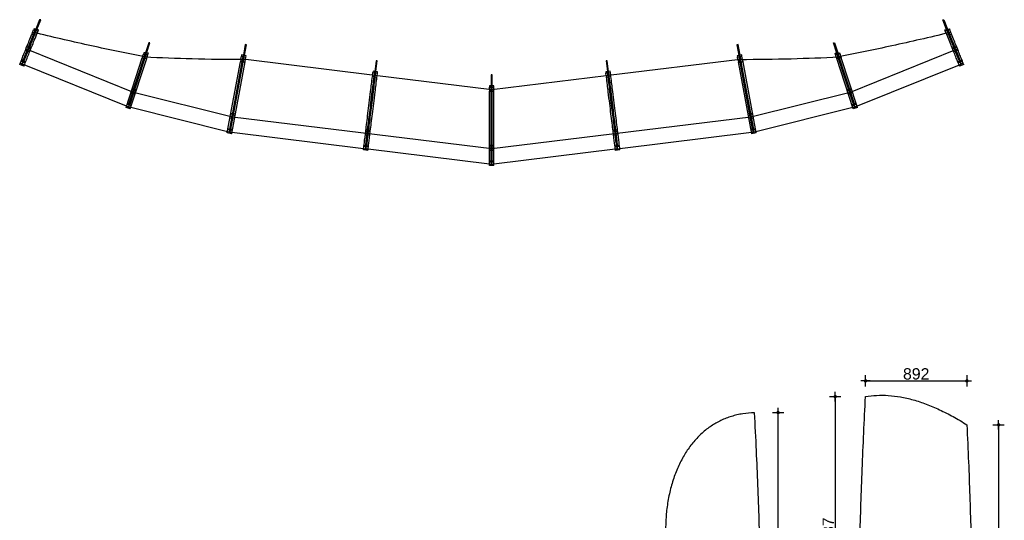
# Model space of a CAD drawing. Header units: metres. Extents: x 63115 to 703450, y -261936 to -53969.
# Tile 5 of 209: x 79391 to 88061, y -220746 to -216337. Entities that reach past the tile are written whole.
import ezdxf

# ---------------------------------------------------------------- set-up
doc = ezdxf.new("R2010")
doc.units = ezdxf.units.M
doc.header["$PDMODE"] = 35
doc.header["$PDSIZE"] = 50
doc.layers.get('0').update_dxf_attribs({"true_color": 0x83b7c5})
doc.layers.get('DEFPOINTS').update_dxf_attribs({"color": 6})
for name, color, linetype in [('_06-DIMENSIONS', 7, 'Continuous'), ('Make2D hidden lines', 253, 'Continuous'), ('Make2D visible lines', 1, 'Continuous'), ('Make2D$visible$lines', 1, 'Continuous')]:
    doc.layers.add(name, color=color, linetype=linetype)
doc.styles.add('NIOstandard', font='arial.ttf')
doc.dimstyles.new('NIO-50-KLEIN', dxfattribs={"dimtxt": 100, "dimasz": 10, "dimexe": 2, "dimexo": 5, "dimgap": 10, "dimtad": 1, "dimdec": 0, "dimzin": 0, "dimdsep": 46, "dimtxsty": 'NIOstandard', "dimblk1": 'MAATSTR', "dimblk2": 'MAATSTR', "dimsah": 1, "dimcen": 0, "dimdle": 1.5, "dimse1": 1, "dimse2": 1, "dimclrd": 7, "dimclre": 256, "dimclrt": 256, "dimazin": 0, "dimtfac": 1, "dimtdec": 0, "dimtofl": 0, "dimtmove": 1, "dimatfit": 2, "dimldrblk": 'MAATSTR', "dimfxl": 1, "dimtvp": 1, "dimtolj": 1, "dimtzin": 0, "dimarcsym": 0})

# ---------------------------------------------------------------- blocks, each defined once
blk = doc.blocks.new('MAATSTR')
at = {"linetype": 'Continuous'}
for p, q in [((-4.17, 0), (4.17, 0)), ((0, 5), (0, -5))]:
    blk.add_line(p, q, dxfattribs=at)
at = {"linetype": 'Continuous', "const_width": 1.5}
blk.add_lwpolyline([(-0.75, 0, 1), (0.75, 0, 1)], format="xyb", close=True, dxfattribs=at)
blk = doc.blocks.new('*D89')
at = {"layer": '_06-DIMENSIONS', "color": 7, "lineweight": -2, "transparency": 16777216}
blk.add_line((86069.3, -222225.8), (86069.3, -219807.5), dxfattribs=at)
at = {"layer": 'DEFPOINTS', "color": 0, "transparency": 16777216}
for p in [(85924, -219797.5), (86069.3, -219797.5), (85924, -222235.8)]:
    blk.add_point(p, dxfattribs=at)
at = {"layer": '_06-DIMENSIONS', "color": 7, "lineweight": -2, "transparency": 16777216, "xscale": 10, "yscale": 10, "zscale": 10}
for p, rotation in [((86069.3, -219797.5), 90), ((86069.3, -222235.8), 270)]:
    blk.add_blockref('MAATSTR', p, dxfattribs=dict(at, rotation=rotation))
at = {"layer": '_06-DIMENSIONS', "transparency": 16777216, "insert": (86008.2, -221016.6), "char_height": 100, "attachment_point": 5, "rotation": 90, "style": 'NIOstandard'}
blk.add_mtext('\\A1;2438', dxfattribs=at)
blk = doc.blocks.new('*D90')
at = {"layer": '_06-DIMENSIONS', "color": 7, "lineweight": -2, "transparency": 16777216}
blk.add_line((86572.8, -219667.1), (86572.8, -222084.4), dxfattribs=at)
at = {"layer": 'DEFPOINTS', "color": 0, "transparency": 16777216}
for p in [(86839.5, -219657.1), (86572.8, -222094.4), (86777.9, -222094.4)]:
    blk.add_point(p, dxfattribs=at)
at = {"layer": '_06-DIMENSIONS', "color": 7, "lineweight": -2, "transparency": 16777216, "xscale": 10, "yscale": 10, "zscale": 10}
for p, rotation in [((86572.8, -219657.1), 90), ((86572.8, -222094.4), 270)]:
    blk.add_blockref('MAATSTR', p, dxfattribs=dict(at, rotation=rotation))
at = {"layer": '_06-DIMENSIONS', "transparency": 16777216, "insert": (86511.7, -220875.8), "char_height": 100, "attachment_point": 5, "rotation": 90, "style": 'NIOstandard'}
blk.add_mtext('\\A1;2437', dxfattribs=at)
blk = doc.blocks.new('*D91')
at = {"layer": '_06-DIMENSIONS', "color": 7, "lineweight": -2, "transparency": 16777216}
blk.add_line((88011.3, -219915.6), (88011.3, -222279.3), dxfattribs=at)
at = {"layer": 'DEFPOINTS', "color": 0, "transparency": 16777216}
for p in [(87731.7, -219905.6), (87779.6, -222289.3), (88011.3, -222289.3)]:
    blk.add_point(p, dxfattribs=at)
at = {"layer": '_06-DIMENSIONS', "color": 7, "lineweight": -2, "transparency": 16777216, "xscale": 10, "yscale": 10, "zscale": 10}
for p, rotation in [((88011.3, -219905.6), 90), ((88011.3, -222289.3), 270)]:
    blk.add_blockref('MAATSTR', p, dxfattribs=dict(at, rotation=rotation))
at = {"layer": '_06-DIMENSIONS', "transparency": 16777216, "insert": (87950.2, -221097.4), "char_height": 100, "attachment_point": 5, "rotation": 90, "style": 'NIOstandard'}
blk.add_mtext('\\A1;2384', dxfattribs=at)
blk = doc.blocks.new('*D92')
at = {"layer": '_06-DIMENSIONS', "color": 7, "lineweight": -2, "transparency": 16777216}
blk.add_line((86849.5, -219518.3), (87721.7, -219518.3), dxfattribs=at)
at = {"layer": 'DEFPOINTS', "color": 0, "transparency": 16777216}
for p in [(87731.7, -219518.3), (86839.5, -219657.1), (87731.7, -219905.6)]:
    blk.add_point(p, dxfattribs=at)
at = {"layer": '_06-DIMENSIONS', "color": 7, "lineweight": -2, "transparency": 16777216, "xscale": 10, "yscale": 10, "zscale": 10, "rotation": 180}
blk.add_blockref('MAATSTR', (86839.5, -219518.3), dxfattribs=at)
at = {"layer": '_06-DIMENSIONS', "color": 7, "lineweight": -2, "transparency": 16777216, "xscale": 10, "yscale": 10, "zscale": 10}
blk.add_blockref('MAATSTR', (87731.7, -219518.3), dxfattribs=at)
at = {"layer": '_06-DIMENSIONS', "transparency": 16777216, "insert": (87285.6, -219457.3), "char_height": 100, "attachment_point": 5, "style": 'NIOstandard'}
blk.add_mtext('\\A1;892', dxfattribs=at)

msp = doc.modelspace()

# ---------------------------------------------------------------- linework, layer by layer
at = {"layer": 'Make2D hidden lines'}
for p, q in [((79519.3, -216468.7), (79414.1, -216729.2)), ((79544.9, -216457.2), (79530.9, -216453.9)), ((87576.4, -216468.6), (87681.6, -216729.2)), ((79453.2, -216577.4), (79470.8, -216584.5)), ((79470.8, -216573.8), (79456.9, -216568.1)), ((79494, -216583.1), (79480.1, -216577.5)), ((79510.1, -216503.3), (79500.8, -216499.6)), ((87594.3, -216499.6), (87585, -216503.3)), ((87615, -216577.5), (87601.1, -216583.1)), ((87638.1, -216568.1), (87624.2, -216573.8)), ((87624.3, -216584.5), (87641.9, -216577.4)), ((79441.9, -216605.2), (79479, -216620.2)), ((79463.3, -216603.1), (79445.7, -216596)), ((79457.6, -216633.1), (79448.4, -216629.4)), ((80392, -216978.1), (79464.9, -216603.5)), ((79482.8, -216610.9), (79465.2, -216603.8)), ((79472.6, -216585.3), (79490.3, -216592.4)), ((80353.6, -217078.4), (80495.4, -216641.8)), ((80363.1, -217081.5), (80505.5, -216643)), ((80472.9, -216662.5), (80473.5, -216660.8)), ((81240.3, -217300.1), (81358.4, -216662.5)), ((81250.1, -217301.9), (81368.3, -216664.3)), ((85845, -217301.9), (85726.8, -216664.3)), ((85854.8, -217300.1), (85736.6, -216662.5)), ((86732, -217081.5), (86589.6, -216643.2)), ((86741.5, -217078.4), (86599.7, -216642)), ((86622.2, -216662.6), (86621.7, -216661.2)), ((87630.8, -216603.5), (86703.7, -216978.1)), ((87604.8, -216592.4), (87622.4, -216585.3)), ((87616, -216620.2), (87653.1, -216605.2)), ((87649.4, -216596), (87631.8, -216603.1)), ((87646.7, -216629.4), (87637.4, -216633.1)), ((79412.5, -216728.8), (79394.9, -216721.7)), ((79419.7, -216711), (79402.1, -216703.9)), ((79419.6, -216700.6), (79405.7, -216694.9)), ((79432.1, -216736.4), (79414.1, -216729.2)), ((79432, -216736.7), (79414.4, -216729.5)), ((79439.2, -216718.8), (79421.6, -216711.7)), ((79442.8, -216709.9), (79428.9, -216704.3)), ((80348.5, -217107), (80488.5, -216676)), ((80484.3, -216694.2), (80350, -217107.3)), ((80350.4, -217107.6), (80490.5, -216676.2)), ((80490.1, -216676.2), (80484.3, -216694.2)), ((80513.4, -216667.3), (80513.9, -216665.7)), ((81239.6, -217325.4), (81353.9, -216709)), ((81355.5, -216709), (81240.5, -217329.3)), ((81241.6, -217325.8), (81355.9, -216709)), ((81338.6, -216687.2), (81338.7, -216686.5)), ((81378.7, -216690.3), (81379, -216688.9)), ((85716.4, -216690.3), (85716.2, -216689.2)), ((85735, -216686.9), (85734.6, -216686.9)), ((85854.2, -217329.5), (85739.1, -216709)), ((85740.2, -216709), (85855.1, -217329.3)), ((85856.1, -217329.2), (85741.2, -216709)), ((85756.5, -216687.2), (85756.4, -216686.8)), ((86581.7, -216667.4), (86581.2, -216666)), ((86744.7, -217107.6), (86604.6, -216676.4)), ((86605.6, -216676.2), (86611.4, -216694.2)), ((86746.6, -217107), (86606.6, -216676.1)), ((86611.4, -216694.2), (86745.7, -217107.3)), ((87666.2, -216704.3), (87652.3, -216709.9)), ((87673.5, -216711.7), (87655.9, -216718.8)), ((87680.7, -216729.5), (87663.1, -216736.7)), ((87693, -216703.9), (87675.4, -216711)), ((87689.4, -216694.9), (87675.5, -216700.6)), ((87681.6, -216729.2), (87680.7, -216729.5)), ((87700.2, -216721.7), (87682.6, -216728.8)), ((82498.9, -216826.5), (82498.9, -216826.5)), ((82538.6, -216831.4), (82538.6, -216831.3)), ((80430.2, -216875), (80420.6, -216871.9)), ((82439.8, -217476.6), (82517.9, -216840.8)), ((84655.9, -217476.6), (84577.8, -216840.8)), ((86674.4, -216871.9), (86664.9, -216875)), ((80369.3, -216981.4), (80407.3, -216993.8)), ((80390.5, -216977.8), (80372.4, -216971.9)), ((80386.8, -217008.5), (80377.3, -217005.4)), ((80378.6, -216952.9), (80396.6, -216958.7)), ((80395.9, -216948), (80381.7, -216943.4)), ((81265.3, -217195.8), (80392, -216978.1)), ((80410.4, -216984.2), (80392.4, -216978.4)), ((80398.5, -216959.4), (80416.6, -216965.2)), ((80419.7, -216955.7), (80405.4, -216951.1)), ((83527.5, -216955.4), (83527.5, -216952.8)), ((83542.5, -217583.9), (83542.5, -216931.7)), ((83546.5, -217612.7), (83546.5, -216967.2)), ((83547.8, -217366.1), (83547.8, -216967.2)), ((83548.5, -217612.7), (83548.5, -216967.2)), ((83552.5, -217583.9), (83552.5, -216931.7)), ((83567.5, -216955.4), (83567.5, -216952.9)), ((86703.7, -216978.1), (85830.4, -217195.8)), ((86689.6, -216951.1), (86675.4, -216955.7)), ((86678.5, -216965.2), (86696.5, -216959.4)), ((86702.7, -216978.4), (86684.6, -216984.2)), ((86687.7, -216993.8), (86725.8, -216981.4)), ((86698.4, -216958.7), (86716.5, -216952.9)), ((86713.4, -216943.4), (86699.1, -216948)), ((86722.7, -216971.9), (86704.6, -216977.8)), ((86717.8, -217005.4), (86708.3, -217008.5)), ((80354.4, -217088.7), (80336.3, -217082.9)), ((80353.6, -217078.4), (80339.3, -217073.7)), ((80374.4, -217095.2), (80356.3, -217089.4)), ((80377.3, -217086.1), (80363.1, -217081.5)), ((81289.6, -217088.5), (81279.8, -217086.7)), ((85815.3, -217086.7), (85805.4, -217088.5)), ((86732, -217081.5), (86717.7, -217086.1)), ((86738.8, -217089.4), (86720.7, -217095.2)), ((86758.7, -217082.9), (86740.7, -217088.7)), ((86755.8, -217073.7), (86741.5, -217078.4)), ((80348.5, -217107), (80330.4, -217101.1)), ((80350, -217107.3), (80330.9, -217099.6)), ((80368.9, -217112), (80350, -217107.3)), ((80368.4, -217113.5), (80350.4, -217107.6)), ((81248.7, -217172.5), (81267.3, -217175.9)), ((81265.2, -217165.4), (81250.5, -217162.7)), ((81269.3, -217176.3), (81288, -217179.8)), ((81289.8, -217169.9), (81275.1, -217167.2)), ((85820, -217167.2), (85805.3, -217169.9)), ((85807.1, -217179.8), (85825.8, -217176.3)), ((85827.7, -217175.9), (85846.4, -217172.5)), ((85844.6, -217162.7), (85829.8, -217165.4)), ((86745.7, -217107.3), (86726.2, -217112.2)), ((86744.7, -217107.6), (86726.6, -217113.5)), ((86764.2, -217099.8), (86745.7, -217107.3)), ((86764.7, -217101.1), (86746.6, -217107)), ((81243.2, -217202), (81282.5, -217209.3)), ((81263.7, -217195.6), (81245, -217192.1)), ((81264.1, -217226.4), (81254.2, -217224.6)), ((83547.8, -217476.1), (81265.3, -217195.8)), ((81284.3, -217199.4), (81265.7, -217196)), ((82474.1, -217233.5), (82464.2, -217232.2)), ((85830.4, -217195.8), (83547.8, -217476.1)), ((84630.9, -217232.2), (84621, -217233.5)), ((85829.4, -217196), (85810.7, -217199.4)), ((85812.5, -217209.3), (85851.9, -217202)), ((85840.8, -217224.6), (85831, -217226.4)), ((85850.1, -217192.1), (85831.4, -217195.6)), ((81238.9, -217329.2), (81220.3, -217325.7)), ((81240.5, -217329.4), (81220.5, -217324.4)), ((81242.4, -217310.3), (81223.8, -217306.8)), ((81240.3, -217300.1), (81225.5, -217297.4)), ((81238.9, -217329.2), (81239, -217329.1)), ((81239, -217329.1), (81239.6, -217325.4)), ((81239, -217329.1), (81239, -217329.1)), ((81239.6, -217325.4), (81239.6, -217325.4)), ((81240.9, -217329.4), (81240.5, -217329.4)), ((81240.9, -217329.4), (81241.6, -217325.8)), ((81259.8, -217331.7), (81240.9, -217329.4)), ((81240.9, -217329.4), (81240.9, -217329.4)), ((81240.9, -217329.5), (81240.9, -217329.4)), ((81259.6, -217333), (81240.9, -217329.5)), ((81241.6, -217325.8), (81241.6, -217325.8)), ((81263.1, -217314.1), (81244.4, -217310.6)), ((81264.8, -217304.7), (81250.1, -217301.9)), ((82434.7, -217349.5), (82474.4, -217354.4)), ((82454.7, -217341.9), (82435.9, -217339.6)), ((82438.3, -217319.7), (82457.2, -217322.1)), ((82454.4, -217311.7), (82439.5, -217309.8)), ((82475.6, -217344.5), (82456.7, -217342.2)), ((82459.2, -217322.3), (82478, -217324.6)), ((82479.2, -217314.7), (82464.3, -217312.9)), ((84630.7, -217312.9), (84615.8, -217314.7)), ((84617, -217324.6), (84635.9, -217322.3)), ((84620.7, -217354.4), (84660.4, -217349.5)), ((84637.9, -217322.1), (84656.7, -217319.7)), ((84655.5, -217309.8), (84640.6, -217311.7)), ((85845, -217301.9), (85830.2, -217304.7)), ((85850.7, -217310.6), (85832, -217314.1)), ((85854.1, -217329.5), (85835.3, -217331.8)), ((85854.2, -217329.5), (85835.5, -217333)), ((85871.3, -217306.8), (85852.6, -217310.3)), ((85855.1, -217329.4), (85854.1, -217329.5)), ((85869.6, -217297.4), (85854.8, -217300.1)), ((85856.1, -217329.1), (85855.1, -217329.4)), ((85874.6, -217324.5), (85856.1, -217329.1)), ((85874.8, -217325.7), (85856.1, -217329.2)), ((82457, -217372.4), (82447.1, -217371.2)), ((83552.5, -217366.1), (83542.5, -217366.1)), ((83547.8, -217366.1), (83547.8, -217401)), ((83547.8, -217403.4), (83547.8, -217401)), ((83547.8, -217403.4), (83547.8, -217465)), ((84647.9, -217371.2), (84638, -217372.4)), ((82439.8, -217476.6), (82419.4, -217474.1)), ((82438.2, -217476.5), (82419.4, -217474.2)), ((82440.6, -217457.4), (82421.7, -217455.1)), ((82437.8, -217447.4), (82422.9, -217445.6)), ((82459.1, -217479), (82439.8, -217476.6)), ((82439.8, -217476.6), (82439.8, -217476.6)), ((82459.1, -217479), (82440.2, -217476.7)), ((82461.4, -217460), (82442.5, -217457.7)), ((82462.6, -217450.4), (82447.7, -217448.6)), ((83542.5, -217446.1), (83527.5, -217446.1)), ((83527.5, -217456.1), (83546.5, -217456.1)), ((83546.5, -217476.1), (83527.5, -217476.1)), ((83527.5, -217486.1), (83567.5, -217486.1)), ((83552.5, -217507.2), (83542.5, -217507.2)), ((83547.8, -217466.9), (83547.8, -217465)), ((83547.8, -217468.9), (83547.8, -217466.9)), ((83547.8, -217466.9), (83547.8, -217466.9)), ((83547.8, -217470.8), (83547.8, -217468.9)), ((83547.8, -217468.9), (83547.8, -217468.9)), ((83547.8, -217511.5), (83547.8, -217470.8)), ((83547.8, -217470.8), (83547.8, -217470.8)), ((83547.8, -217511.5), (83547.8, -217512)), ((83547.8, -217513.2), (83547.8, -217512)), ((83547.8, -217513.2), (83547.8, -217513.6)), ((83547.8, -217514.8), (83547.8, -217513.6)), ((83547.8, -217514.8), (83547.8, -217515.2)), ((83547.8, -217516.4), (83547.8, -217515.2)), ((83547.8, -217516.4), (83547.8, -217516.8)), ((83547.8, -217518), (83547.8, -217516.8)), ((83547.8, -217518), (83547.8, -217518.4)), ((83547.8, -217519.5), (83547.8, -217518.4)), ((83547.8, -217519.5), (83547.8, -217520)), ((83547.8, -217521.1), (83547.8, -217520)), ((83547.8, -217521.1), (83547.8, -217521.6)), ((83547.8, -217522.7), (83547.8, -217521.6)), ((83547.8, -217522.7), (83547.8, -217523.1)), ((83547.8, -217524.2), (83547.8, -217523.1)), ((83547.8, -217524.2), (83547.8, -217524.7)), ((83547.8, -217525.7), (83547.8, -217524.7)), ((83547.8, -217525.7), (83547.8, -217526.2)), ((83547.8, -217527.2), (83547.8, -217526.2)), ((83547.8, -217527.2), (83547.8, -217527.7)), ((83547.8, -217528.7), (83547.8, -217527.7)), ((83547.8, -217528.7), (83547.8, -217529.2)), ((83547.8, -217530.3), (83547.8, -217529.2)), ((83547.8, -217530.3), (83547.8, -217530.7)), ((83547.8, -217531.8), (83547.8, -217530.7)), ((83548.5, -217456.1), (83567.5, -217456.1)), ((83567.5, -217476.1), (83548.5, -217476.1)), ((83567.5, -217446.1), (83552.5, -217446.1)), ((84647.4, -217448.6), (84632.5, -217450.4)), ((84652.5, -217457.7), (84633.7, -217460)), ((84654.9, -217476.7), (84636, -217479)), ((84673.4, -217455.1), (84654.5, -217457.4)), ((84655.9, -217476.6), (84654.9, -217476.7)), ((84656.8, -217476.5), (84655.9, -217476.6)), ((84655.9, -217476.6), (84655.9, -217476.6)), ((84675.7, -217474.2), (84656.8, -217476.5)), ((84672.2, -217445.6), (84657.3, -217447.4)), ((83542.5, -217583.9), (83527.5, -217583.9)), ((83546.5, -217593.5), (83527.5, -217593.5)), ((83547.8, -217612.7), (83527.5, -217610.2)), ((83546.5, -217612.7), (83527.5, -217612.7)), ((83547.8, -217531.8), (83547.8, -217532.2)), ((83547.8, -217533.2), (83547.8, -217532.2)), ((83547.8, -217533.2), (83547.8, -217533.6)), ((83547.8, -217563.2), (83547.8, -217533.6)), ((83547.8, -217563.2), (83547.8, -217563.6)), ((83547.8, -217564.4), (83547.8, -217563.6)), ((83547.8, -217564.4), (83547.8, -217564.7)), ((83547.8, -217565.5), (83547.8, -217564.7)), ((83547.8, -217565.5), (83547.8, -217565.8)), ((83547.8, -217566.6), (83547.8, -217565.8)), ((83547.8, -217566.6), (83547.8, -217566.9)), ((83547.8, -217567.7), (83547.8, -217566.9)), ((83547.8, -217567.7), (83547.8, -217568)), ((83547.8, -217568.8), (83547.8, -217568)), ((83547.8, -217568.8), (83547.8, -217569.1)), ((83547.8, -217569.9), (83547.8, -217569.1)), ((83547.8, -217569.9), (83547.8, -217570.2)), ((83547.8, -217570.9), (83547.8, -217570.2)), ((83547.8, -217570.9), (83547.8, -217571.3)), ((83547.8, -217572), (83547.8, -217571.3)), ((83547.8, -217572), (83547.8, -217572.3)), ((83547.8, -217573.1), (83547.8, -217572.3)), ((83547.8, -217573.1), (83547.8, -217573.3)), ((83547.8, -217574.1), (83547.8, -217573.3)), ((83547.8, -217574.1), (83547.8, -217574.4)), ((83547.8, -217593.2), (83547.8, -217574.4)), ((83547.8, -217593.2), (83547.8, -217593.4)), ((83547.8, -217594), (83547.8, -217593.4)), ((83547.8, -217594), (83547.8, -217594.2)), ((83547.8, -217594.6), (83547.8, -217594.2)), ((83547.8, -217594.6), (83547.8, -217594.9)), ((83547.8, -217595.3), (83547.8, -217594.9)), ((83547.8, -217595.3), (83547.8, -217595.5)), ((83547.8, -217596), (83547.8, -217595.5)), ((83547.8, -217596), (83547.8, -217596.2)), ((83547.8, -217596.7), (83547.8, -217596.2)), ((83547.8, -217596.7), (83547.8, -217596.9)), ((83547.8, -217597.3), (83547.8, -217596.9)), ((83547.8, -217597.3), (83547.8, -217597.5)), ((83547.8, -217598), (83547.8, -217597.5)), ((83547.8, -217598), (83547.8, -217598.2)), ((83547.8, -217598.6), (83547.8, -217598.2)), ((83547.8, -217598.6), (83547.8, -217598.8)), ((83547.8, -217599.2), (83547.8, -217598.8)), ((83547.8, -217599.2), (83547.8, -217599.4)), ((83547.8, -217599.8), (83547.8, -217599.4)), ((83547.8, -217599.8), (83547.8, -217600)), ((83547.8, -217600.4), (83547.8, -217600)), ((83547.8, -217600.4), (83547.8, -217600.5)), ((83547.8, -217600.9), (83547.8, -217600.5)), ((83547.8, -217600.9), (83547.8, -217601.1)), ((83547.8, -217601.5), (83547.8, -217601.1)), ((83547.8, -217601.5), (83547.8, -217601.7)), ((83547.8, -217602), (83547.8, -217601.7)), ((83547.8, -217602), (83547.8, -217602.2)), ((83547.8, -217602.6), (83547.8, -217602.2)), ((83547.8, -217602.6), (83547.8, -217602.7)), ((83547.8, -217603.1), (83547.8, -217602.7)), ((83547.8, -217603.1), (83547.8, -217603.2)), ((83547.8, -217603.6), (83547.8, -217603.2)), ((83547.8, -217603.6), (83547.8, -217603.7)), ((83547.8, -217604.1), (83547.8, -217603.7)), ((83547.8, -217604.1), (83547.8, -217604.2)), ((83547.8, -217604.5), (83547.8, -217604.2)), ((83547.8, -217604.5), (83547.8, -217604.7)), ((83547.8, -217605), (83547.8, -217604.7)), ((83547.8, -217605), (83547.8, -217605.1)), ((83547.8, -217605.5), (83547.8, -217605.1)), ((83547.8, -217605.5), (83547.8, -217605.6)), ((83547.8, -217605.9), (83547.8, -217605.6)), ((83547.8, -217605.9), (83547.8, -217606)), ((83547.8, -217606.3), (83547.8, -217606)), ((83547.8, -217606.3), (83547.8, -217606.4)), ((83547.8, -217606.7), (83547.8, -217606.4)), ((83547.8, -217606.7), (83547.8, -217606.8)), ((83547.8, -217607.1), (83547.8, -217606.8)), ((83547.8, -217607.1), (83547.8, -217607.2)), ((83547.8, -217607.5), (83547.8, -217607.2)), ((83547.8, -217607.5), (83547.8, -217607.6)), ((83547.8, -217607.9), (83547.8, -217607.6)), ((83547.8, -217607.9), (83547.8, -217608)), ((83547.8, -217608.2), (83547.8, -217608)), ((83547.8, -217608.2), (83547.8, -217608.3)), ((83547.8, -217608.6), (83547.8, -217608.3)), ((83547.8, -217608.6), (83547.8, -217608.7)), ((83547.8, -217608.9), (83547.8, -217608.7)), ((83547.8, -217608.9), (83547.8, -217609)), ((83547.8, -217609.2), (83547.8, -217609)), ((83547.8, -217609.2), (83547.8, -217609.3)), ((83547.8, -217609.5), (83547.8, -217609.3)), ((83547.8, -217609.5), (83547.8, -217609.6)), ((83547.8, -217609.8), (83547.8, -217609.6)), ((83547.8, -217609.8), (83547.8, -217612.7)), ((83567.5, -217610.2), (83547.8, -217612.7)), ((83567.5, -217593.5), (83548.5, -217593.5)), ((83567.5, -217612.7), (83548.5, -217612.7)), ((83567.5, -217583.9), (83552.5, -217583.9)), ((83527.5, -217622.2), (83527.5, -217622.2)), ((83567.5, -217622.2), (83567.5, -217622.2))]:
    msp.add_line(p, q, dxfattribs=at)
for points, knots in [([(79412.5, -216728.8), (79412.5, -216728.9), (79415.5, -216721.5), (79433.7, -216676.2), (79470, -216586.6), (79502.2, -216506.8), (79517.7, -216468.5)], [971.230351, 971.230351, 971.230351, 971.230351, 1232.172756, 1652.690791, 2073.214427, 2388.839685, 2388.839685, 2388.839685, 2388.839685]), ([(79414.4, -216729.5), (79414.3, -216729.7), (79417.3, -216722.2), (79435.6, -216677), (79471.8, -216587.3), (79504.2, -216507.3), (79519.7, -216468.8)], [971.230351, 971.230351, 971.230351, 971.230351, 1232.172756, 1652.690791, 2073.214427, 2389.944583, 2389.944583, 2389.944583, 2389.944583]), ([(79419.6, -216700.6), (79419.5, -216700.7), (79422.4, -216693.7), (79440.1, -216649.9), (79476.9, -216558.8), (79510.9, -216474.5), (79528.6, -216430.9)], [977.753911, 977.753911, 977.753911, 977.753911, 1232.172756, 1652.690791, 2073.214427, 2428.754462, 2428.754462, 2428.754462, 2428.754462]), ([(79428.9, -216704.3), (79428.8, -216704.5), (79431.6, -216697.4), (79449.3, -216653.7), (79486.3, -216562.2), (79520.5, -216477.5), (79538.4, -216433.2)], [977.753911, 977.753911, 977.753911, 977.753911, 1232.172756, 1652.690791, 2073.214427, 2432.482595, 2432.482595, 2432.482595, 2432.482595]), ([(87666.2, -216704.3), (87666.3, -216704.5), (87663.4, -216697.4), (87645.7, -216653.7), (87608.8, -216562.2), (87574.5, -216477.4), (87556.6, -216433.2)], [977.753911, 977.753911, 977.753911, 977.753911, 1232.172756, 1652.690791, 2073.214427, 2432.735226, 2432.735226, 2432.735226, 2432.735226]), ([(87675.5, -216700.6), (87675.5, -216700.7), (87672.7, -216693.7), (87655, -216649.9), (87618.2, -216558.8), (87584.1, -216474.5), (87566.5, -216430.8)], [977.753911, 977.753911, 977.753911, 977.753911, 1232.172756, 1652.690791, 2073.214427, 2429.006953, 2429.006953, 2429.006953, 2429.006953]), ([(87680.7, -216729.5), (87680.8, -216729.7), (87677.7, -216722.2), (87659.5, -216677), (87623.2, -216587.3), (87590.9, -216507.3), (87575.4, -216468.8)], [971.230351, 971.230351, 971.230351, 971.230351, 1232.172756, 1652.690791, 2073.214427, 2389.944582, 2389.944582, 2389.944582, 2389.944582]), ([(87682.6, -216728.8), (87682.6, -216728.9), (87679.6, -216721.5), (87661.3, -216676.2), (87625.1, -216586.6), (87592.8, -216506.8), (87577.4, -216468.5)], [971.230351, 971.230351, 971.230351, 971.230351, 1232.172756, 1652.690791, 2073.214427, 2388.839685, 2388.839685, 2388.839685, 2388.839685]), ([(82437.8, -217447.4), (82437.7, -217447.6), (82438.7, -217440), (82444.4, -217393.2), (82457, -217290.6), (82475.3, -217141.9), (82495.8, -216974.5), (82510.7, -216853.7), (82516.6, -216804.9)], [977.753911, 977.753911, 977.753911, 977.753911, 1232.172756, 1652.690791, 2073.214427, 2490.717582, 2902.32749, 3157.907797, 3157.907797, 3157.907797, 3157.907797]), ([(82447.7, -217448.6), (82447.7, -217448.8), (82448.6, -217441.2), (82454.3, -217394.4), (82466.9, -217291.8), (82485.2, -217143.1), (82505.7, -216975.7), (82520.6, -216854.9), (82526.6, -216806.1)], [977.753911, 977.753911, 977.753911, 977.753911, 1232.172756, 1652.690791, 2073.214427, 2490.717582, 2902.32749, 3157.906874, 3157.906874, 3157.906874, 3157.906874]), ([(84647.4, -217448.6), (84647.4, -217448.8), (84646.5, -217441.2), (84640.7, -217394.4), (84628.1, -217291.8), (84609.9, -217143.1), (84589.3, -216975.7), (84574.5, -216854.9), (84568.5, -216806.2)], [977.753911, 977.753911, 977.753911, 977.753911, 1232.172756, 1652.690791, 2073.214427, 2490.717582, 2902.32749, 3157.716999, 3157.716999, 3157.716999, 3157.716999]), ([(84657.3, -217447.4), (84657.3, -217447.6), (84656.4, -217440), (84650.6, -217393.2), (84638, -217290.6), (84619.8, -217141.9), (84599.2, -216974.5), (84584.4, -216853.7), (84578.4, -216805)], [977.753911, 977.753911, 977.753911, 977.753911, 1232.172756, 1652.690791, 2073.214427, 2490.717582, 2902.32749, 3157.716076, 3157.716076, 3157.716076, 3157.716076]), ([(82438.2, -217476.5), (82438.2, -217476.6), (82439.2, -217468.6), (82445.1, -217420.2), (82457.9, -217315.8), (82476.5, -217165), (82496.7, -217000), (82511, -216883.8), (82516.3, -216840.6)], [971.230351, 971.230351, 971.230351, 971.230351, 1232.172756, 1652.690791, 2073.214427, 2490.717582, 2902.32749, 3128.823811, 3128.823811, 3128.823811, 3128.823811]), ([(82440.2, -217476.7), (82440.2, -217476.9), (82441.2, -217468.9), (82447.1, -217420.5), (82459.9, -217316.1), (82478.4, -217165.2), (82498.7, -217000.2), (82513, -216884), (82518.3, -216840.8)], [971.230351, 971.230351, 971.230351, 971.230351, 1232.172756, 1652.690791, 2073.214427, 2490.717582, 2902.32749, 3128.823628, 3128.823628, 3128.823628, 3128.823628]), ([(84654.9, -217476.7), (84654.9, -217476.9), (84653.9, -217468.9), (84648, -217420.5), (84635.1, -217316.1), (84616.6, -217165.2), (84596.4, -217000.2), (84582.1, -216884.1), (84576.8, -216840.9)], [971.230351, 971.230351, 971.230351, 971.230351, 1232.172756, 1652.690791, 2073.214427, 2490.717582, 2902.32749, 3128.634572, 3128.634572, 3128.634572, 3128.634572]), ([(84656.8, -217476.5), (84656.9, -217476.6), (84655.9, -217468.6), (84649.9, -217420.2), (84637.1, -217315.8), (84618.6, -217165), (84598.3, -217000), (84584.1, -216883.9), (84578.8, -216840.7)], [971.230351, 971.230351, 971.230351, 971.230351, 1232.172756, 1652.690791, 2073.214427, 2490.717582, 2902.32749, 3128.63439, 3128.63439, 3128.63439, 3128.63439])]:
    msp.add_open_spline(points, degree=3, knots=knots, dxfattribs=at)
at = {"layer": 'Make2D visible lines'}
for p, q in [((79566.3, -216337.5), (79532.7, -216420.5)), ((79542.6, -216422.9), (79576.1, -216339.8)), ((79576.1, -216339.8), (79566.3, -216337.5)), ((87518.9, -216339.7), (87528.7, -216337.4)), ((87552.5, -216422.8), (87518.9, -216339.7)), ((87528.7, -216337.4), (87562.3, -216420.4)), ((79504.9, -216449.5), (79498.5, -216465.2)), ((79498.5, -216465.2), (79538.9, -216472.1)), ((79504.9, -216449.5), (79513.8, -216427.3)), ((79524.1, -216452.7), (79504.9, -216449.5)), ((79518, -216417), (79513.8, -216427.3)), ((79513.8, -216427.3), (79532.5, -216431.8)), ((79517.7, -216468.5), (79524.1, -216452.7)), ((79532.7, -216420.5), (79518, -216417)), ((79525.8, -216452.6), (79519.3, -216468.7)), ((79519.7, -216468.8), (79526.1, -216453.1)), ((79524.3, -216452), (79524.1, -216452.7)), ((79532.5, -216431.8), (79524.3, -216452)), ((79530.9, -216453.9), (79525.8, -216452.6)), ((79526.1, -216453.1), (79526.2, -216452.8)), ((79545.3, -216456.3), (79526.1, -216453.1)), ((79526.2, -216452.8), (79534.5, -216432.3)), ((79528.6, -216430.9), (79532.7, -216420.5)), ((79534.5, -216432.3), (79553.1, -216436.8)), ((79538.4, -216433.2), (79542.6, -216422.9)), ((79538.9, -216472.1), (79545.3, -216456.3)), ((79557.3, -216426.4), (79542.6, -216422.9)), ((79545.3, -216456.3), (79553.1, -216436.8)), ((79553.1, -216436.8), (79557.3, -216426.4)), ((87537.7, -216426.3), (87552.5, -216422.8)), ((87541.9, -216436.7), (87537.7, -216426.3)), ((87560.6, -216432.2), (87541.9, -216436.7)), ((87549.8, -216456.3), (87541.9, -216436.7)), ((87569, -216453.1), (87549.8, -216456.3)), ((87549.8, -216456.3), (87556.2, -216472.1)), ((87556.6, -216433.2), (87552.5, -216422.8)), ((87556.2, -216472.1), (87596.5, -216465.2)), ((87568.8, -216452.5), (87560.6, -216432.2)), ((87562.3, -216420.4), (87577, -216416.9)), ((87566.5, -216430.8), (87562.3, -216420.4)), ((87581.2, -216427.2), (87562.5, -216431.7)), ((87562.5, -216431.7), (87570.6, -216451.8)), ((87568.8, -216452.5), (87569, -216453.1)), ((87575.4, -216468.8), (87569, -216453.1)), ((87570, -216452.9), (87576.4, -216468.6)), ((87571, -216452.7), (87570.6, -216451.8)), ((87590.2, -216449.5), (87571, -216452.7)), ((87577.4, -216468.5), (87571, -216452.7)), ((87577, -216416.9), (87581.2, -216427.2)), ((87590.2, -216449.5), (87581.2, -216427.2)), ((87596.5, -216465.2), (87590.2, -216449.5)), ((80528.5, -216540.1), (80499.1, -216630.6)), ((80509.2, -216631.8), (80538.6, -216541.2)), ((80538.6, -216541.2), (80528.5, -216540.1)), ((81378, -216557), (81360.6, -216650.8)), ((81370.4, -216652.7), (81387.8, -216558.9)), ((81387.8, -216558.9), (81378, -216557)), ((85717.1, -216557), (85707.3, -216558.9)), ((85707.3, -216558.9), (85724.6, -216652.7)), ((85734.5, -216650.8), (85717.1, -216557)), ((86556.5, -216541.3), (86566.6, -216540.2)), ((86585.9, -216631.9), (86556.5, -216541.3)), ((86566.6, -216540.2), (86596, -216630.7)), ((80472.9, -216662.5), (80469.3, -216673.6)), ((80492.2, -216664.8), (80472.9, -216662.5)), ((80473.5, -216660.8), (80480.2, -216640)), ((80483.9, -216628.8), (80480.2, -216640)), ((80480.2, -216640), (80499.5, -216642.3)), ((80499.1, -216630.6), (80483.9, -216628.8)), ((80499.5, -216642.3), (80492.2, -216664.8)), ((80494.2, -216665), (80501.5, -216642.5)), ((80495.4, -216641.8), (80499.1, -216630.6)), ((80501.5, -216642.5), (80520.7, -216644.8)), ((80505.5, -216643), (80509.2, -216631.8)), ((80524.4, -216633.5), (80509.2, -216631.8)), ((80513.9, -216665.7), (80520.7, -216644.8)), ((80520.7, -216644.8), (80524.4, -216633.5)), ((81338.7, -216686.5), (81343.7, -216659.8)), ((81345.8, -216648.1), (81343.7, -216659.8)), ((81343.7, -216659.8), (81362.4, -216663.2)), ((81360.6, -216650.8), (81345.8, -216648.1)), ((81362.4, -216663.2), (81358.1, -216686.2)), ((81358.4, -216662.5), (81360.6, -216650.8)), ((81360, -216686.9), (81364.3, -216663.6)), ((81364.3, -216663.6), (81383, -216667)), ((81368.3, -216664.3), (81370.4, -216652.7)), ((81385.2, -216655.4), (81370.4, -216652.7)), ((81383, -216667), (81385.2, -216655.4)), ((85724.6, -216652.7), (85709.9, -216655.4)), ((85709.9, -216655.4), (85712, -216667)), ((85712, -216667), (85730.7, -216663.6)), ((85726.8, -216664.3), (85724.6, -216652.7)), ((85730.7, -216663.6), (85735, -216686.9)), ((85732.7, -216663.2), (85751.4, -216659.8)), ((85737, -216686.2), (85732.7, -216663.2)), ((85749.2, -216648.1), (85734.5, -216650.8)), ((85736.6, -216662.5), (85734.5, -216650.8)), ((85751.4, -216659.8), (85749.2, -216648.1)), ((85756.4, -216686.8), (85751.4, -216659.8)), ((86570.7, -216633.7), (86585.9, -216631.9)), ((86574.4, -216644.9), (86570.7, -216633.7)), ((86593.6, -216642.7), (86574.4, -216644.9)), ((86581.2, -216666), (86574.4, -216644.9)), ((86589.6, -216643.2), (86585.9, -216631.9)), ((86600.9, -216665.1), (86593.6, -216642.7)), ((86614.9, -216640.2), (86595.7, -216642.4)), ((86595.7, -216642.4), (86603, -216664.9)), ((86596, -216630.7), (86611.2, -216628.9)), ((86599.7, -216642), (86596, -216630.7)), ((86603, -216664.9), (86622.2, -216662.6)), ((86611.2, -216628.9), (86614.9, -216640.2)), ((86621.7, -216661.2), (86614.9, -216640.2)), ((86622.2, -216662.6), (86625.8, -216673.8)), ((79428.4, -216745.6), (79391.3, -216730.6)), ((80330.9, -217099.6), (79432.1, -216736.4)), ((80327.4, -217110.3), (80469.3, -216673.6)), ((80365.5, -217122.6), (80509.8, -216678.5)), ((80469.3, -216673.6), (80509.8, -216678.5)), ((80488.5, -216676), (80492.2, -216664.8)), ((80493.8, -216664.8), (80490.1, -216676.2)), ((80490.5, -216676.2), (80494.2, -216665)), ((80513.4, -216667.3), (80494.2, -216665)), ((80509.8, -216678.5), (80513.4, -216667.3)), ((81219.2, -217331.2), (81334.5, -216709.4)), ((81258.6, -217338.5), (81375.3, -216708.7)), ((81338.6, -216687.2), (81334.5, -216709.4)), ((81334.5, -216709.4), (81375.3, -216708.7)), ((81358, -216686.8), (81338.6, -216687.2)), ((81353.9, -216709), (81358, -216686.8)), ((81355.8, -216707.6), (81355.5, -216709)), ((81359.7, -216686.5), (81355.8, -216707.6)), ((81355.9, -216709), (81360, -216686.9)), ((81358.1, -216686.2), (81358, -216686.8)), ((82519.4, -216829), (81359.7, -216686.5)), ((81378.7, -216690.3), (81360, -216686.9)), ((81375.3, -216708.7), (81377.9, -216694.6)), ((81377.9, -216694.6), (81378.7, -216690.3)), ((81379, -216688.9), (81383, -216667)), ((82529.7, -216698.5), (82518.1, -216793.1)), ((82528, -216794.3), (82539.6, -216699.7)), ((82539.6, -216699.7), (82529.7, -216698.5)), ((84565.4, -216698.6), (84555.4, -216699.8)), ((84555.4, -216699.8), (84567.1, -216794.5)), ((84577, -216793.2), (84565.4, -216698.6)), ((85734.6, -216686.9), (84576.3, -216829.1)), ((85716.2, -216689.2), (85712, -216667)), ((85735, -216686.9), (85716.4, -216690.3)), ((85716.4, -216690.3), (85717.2, -216694.6)), ((85717.2, -216694.6), (85719.8, -216708.7)), ((85719.8, -216708.7), (85760.6, -216709.4)), ((85837.2, -217342.4), (85719.8, -216708.7)), ((85736, -216686.8), (85735, -216686.9)), ((85739.1, -216709), (85735, -216686.9)), ((85736, -216686.8), (85739.9, -216707.6)), ((85737.1, -216686.8), (85737, -216686.2)), ((85756.5, -216687.2), (85737.1, -216686.8)), ((85741.2, -216709), (85737.1, -216686.8)), ((85739.9, -216707.6), (85740.2, -216709)), ((85760.6, -216709.4), (85756.5, -216687.2)), ((85875.8, -217331.2), (85760.6, -216709.4)), ((86581.7, -216667.4), (86600.9, -216665.1)), ((86585.3, -216678.7), (86581.7, -216667.4)), ((86625.8, -216673.8), (86585.3, -216678.7)), ((86729.6, -217122.6), (86585.3, -216678.7)), ((86604.6, -216676.4), (86600.9, -216665.1)), ((86601.9, -216665), (86605.6, -216676.2)), ((86606.6, -216676.1), (86603, -216664.9)), ((86767.6, -217110.3), (86625.8, -216673.8)), ((87663.1, -216736.7), (86764.2, -217099.8)), ((87703.8, -216730.6), (87666.7, -216745.6)), ((82498.9, -216826.5), (82497.4, -216838.3)), ((82498.9, -216826.5), (82501.8, -216803.1)), ((82517.7, -216828.9), (82498.9, -216826.5)), ((82503.2, -216791.3), (82501.8, -216803.1)), ((82501.8, -216803.1), (82520.6, -216805.4)), ((82518.1, -216793.1), (82503.2, -216791.3)), ((82516.3, -216840.6), (82517.7, -216828.9)), ((82516.6, -216804.9), (82518.1, -216793.1)), ((82520.6, -216805.4), (82517.7, -216828.9)), ((82517.9, -216840.8), (82519.1, -216831.2)), ((82518.3, -216840.8), (82519.7, -216829.1)), ((82519.4, -216829), (82519.1, -216831.2)), ((83547.8, -216955.3), (82519.4, -216829)), ((82519.7, -216829.1), (82522.6, -216805.6)), ((82538.6, -216831.4), (82519.7, -216829.1)), ((82522.6, -216805.6), (82541.5, -216807.9)), ((82526.6, -216806.1), (82528, -216794.3)), ((82542.9, -216796.2), (82528, -216794.3)), ((82537.1, -216843.1), (82538.6, -216831.4)), ((82538.6, -216831.3), (82541.5, -216807.9)), ((82541.5, -216807.9), (82542.9, -216796.2)), ((83552.5, -216824.2), (83542.5, -216824.2)), ((83542.5, -216824.2), (83542.5, -216919.8)), ((84556.5, -216831.5), (83547.8, -216955.3)), ((83552.5, -216919.8), (83552.5, -216824.2)), ((84567.1, -216794.5), (84552.2, -216796.3)), ((84552.2, -216796.3), (84553.6, -216808)), ((84553.6, -216808), (84572.5, -216805.7)), ((84556.5, -216831.5), (84553.6, -216808)), ((84575.4, -216829.2), (84556.5, -216831.5)), ((84556.5, -216831.5), (84557.9, -216843.2)), ((84568.5, -216806.2), (84567.1, -216794.5)), ((84572.5, -216805.7), (84575.4, -216829.2)), ((84574.5, -216805.5), (84593.3, -216803.2)), ((84577.3, -216829), (84574.5, -216805.5)), ((84576.3, -216829.1), (84575.4, -216829.2)), ((84576.8, -216840.9), (84575.4, -216829.2)), ((84576.3, -216829.1), (84576.6, -216831.3)), ((84577.8, -216840.8), (84576.6, -216831.3)), ((84591.9, -216791.4), (84577, -216793.2)), ((84578.4, -216805), (84577, -216793.2)), ((84578.8, -216840.7), (84577.3, -216829)), ((84593.3, -216803.2), (84591.9, -216791.4)), ((84596.2, -216826.7), (84593.3, -216803.2)), ((84597.6, -216838.4), (84596.2, -216826.7)), ((82497.4, -216838.3), (82537.1, -216843.1)), ((83542.5, -216919.8), (83527.5, -216919.8)), ((83527.5, -216919.8), (83527.5, -216931.7)), ((83542.5, -216931.7), (83542.5, -216919.8)), ((83567.5, -216919.8), (83552.5, -216919.8)), ((83552.5, -216931.7), (83552.5, -216919.8)), ((83567.5, -216931.7), (83567.5, -216919.8)), ((84557.9, -216843.2), (84597.6, -216838.4)), ((83527.5, -216931.7), (83546.5, -216931.7)), ((83527.5, -216952.8), (83527.5, -216931.7)), ((83546.5, -216955.4), (83527.5, -216955.4)), ((83527.5, -216955.4), (83527.5, -216967.2)), ((83527.5, -216967.2), (83567.5, -216967.2)), ((83527.5, -217622.2), (83527.5, -216967.2)), ((83546.5, -216931.7), (83546.5, -216955.4)), ((83546.5, -216967.2), (83546.5, -216955.4)), ((83547.8, -216967.2), (83547.8, -216955.3)), ((83548.5, -216955.4), (83548.5, -216931.7)), ((83548.5, -216931.7), (83567.5, -216931.7)), ((83567.5, -216955.4), (83548.5, -216955.4)), ((83548.5, -216967.2), (83548.5, -216955.4)), ((83567.5, -216952.9), (83567.5, -216931.7)), ((83567.5, -216967.2), (83567.5, -216955.4)), ((83567.5, -217622.2), (83567.5, -216967.2)), ((80365.5, -217122.6), (80327.4, -217110.3)), ((81220.5, -217324.4), (80368.9, -217112)), ((86726.2, -217112.2), (85874.6, -217324.5)), ((86767.6, -217110.3), (86729.6, -217122.6)), ((81218.5, -217335.1), (81219.2, -217331.2)), ((81257.8, -217342.5), (81218.5, -217335.2)), ((81257.8, -217342.4), (81258.6, -217338.5)), ((81258.6, -217338.5), (81258.6, -217338.5)), ((82419.4, -217474.1), (81259.8, -217331.7)), ((85835.3, -217331.8), (84675.7, -217474.2)), ((85876.6, -217335.2), (85837.2, -217342.5)), ((85876.5, -217335.1), (85875.8, -217331.2)), ((82457.9, -217488.6), (82418.2, -217483.7)), ((83527.5, -217610.2), (82459.1, -217479)), ((84636, -217479), (83567.5, -217610.2)), ((84676.9, -217483.7), (84637.2, -217488.6)), ((83567.5, -217622.3), (83527.5, -217622.3))]:
    msp.add_line(p, q, dxfattribs=at)
for centre, radius, start, end in [((81403.4, -198157.1), 18530, 267.18649, 268.47473), ((81359.3, -199861.6), 16824.9, 268.47045, 270.00148), ((85737.3, -199873), 16813.7, 269.99562, 271.52767), ((85693.3, -198168.3), 18519, 271.52338, 272.8125), ((81132.6, -217319.2), 87.4, 349.47024, 349.52401), ((85962.4, -217319.2), 87.4, 190.47599, 190.52976)]:
    msp.add_arc(centre, radius, start, end, dxfattribs=at)
for points, knots in [([(79391.3, -216730.6), (79391.3, -216730.7), (79394.4, -216723), (79412.8, -216677.4), (79449.5, -216586.5), (79482.4, -216505), (79498.5, -216465.2)], [971.230351, 971.230351, 971.230351, 971.230351, 1232.172756, 1652.690791, 2073.214427, 2398.026222, 2398.026222, 2398.026222, 2398.026222]), ([(79428.4, -216745.6), (79428.3, -216745.6), (79431.4, -216738), (79449.9, -216692.4), (79487.3, -216599.8), (79521.4, -216515.2), (79538.9, -216472.1)], [971.230351, 971.230351, 971.230351, 971.230351, 1232.172756, 1652.690791, 2073.214427, 2419.740116, 2419.740116, 2419.740116, 2419.740116]), ([(80493.8, -216664.8), (80337.2, -216634.3), (80180.9, -216601.9), (79864.5, -216532.8), (79704.5, -216495.8), (79544.9, -216457.2)], [7282.434482, 7282.434482, 7282.434482, 7282.434482, 7787.024742, 7787.024742, 8305.742728, 8305.742728, 8305.742728, 8305.742728]), ([(87570, -216452.9), (87404, -216493.2), (87237.7, -216531.6), (86914.9, -216602.2), (86758.6, -216634.6), (86601.9, -216665)], [0, 0, 0, 0, 539.380409, 539.380409, 1044.037141, 1044.037141, 1044.037141, 1044.037141]), ([(87666.7, -216745.6), (87666.7, -216745.6), (87663.6, -216738), (87645.2, -216692.4), (87607.8, -216599.8), (87573.6, -216515.2), (87556.2, -216472.1)], [971.230351, 971.230351, 971.230351, 971.230351, 1232.172756, 1652.690791, 2073.214427, 2419.740116, 2419.740116, 2419.740116, 2419.740116]), ([(87703.8, -216730.6), (87703.8, -216730.7), (87700.7, -216723), (87682.3, -216677.4), (87645.6, -216586.5), (87612.6, -216505), (87596.5, -216465.2)], [971.230351, 971.230351, 971.230351, 971.230351, 1232.172756, 1652.690791, 2073.214427, 2398.026222, 2398.026222, 2398.026222, 2398.026222]), ([(82418.2, -217483.7), (82418.2, -217483.8), (82419.2, -217475.6), (82425.2, -217426.8), (82438.1, -217321.8), (82456.7, -217170.2), (82477.2, -217002.8), (82491.8, -216883.9), (82497.4, -216838.3)], [971.230351, 971.230351, 971.230351, 971.230351, 1232.172756, 1652.690791, 2073.214427, 2490.717582, 2902.32749, 3139.620304, 3139.620304, 3139.620304, 3139.620304]), ([(82457.9, -217488.6), (82457.9, -217488.7), (82458.9, -217480.5), (82464.9, -217431.7), (82477.8, -217326.6), (82496.4, -217175.1), (82516.9, -217007.7), (82531.5, -216888.8), (82537.1, -216843.1)], [971.230351, 971.230351, 971.230351, 971.230351, 1232.172756, 1652.690791, 2073.214427, 2490.717582, 2902.32749, 3139.616688, 3139.616688, 3139.616688, 3139.616688]), ([(84637.2, -217488.6), (84637.2, -217488.7), (84636.2, -217480.5), (84630.2, -217431.7), (84617.3, -217326.6), (84598.7, -217175.1), (84578.1, -217007.7), (84563.5, -216888.9), (84557.9, -216843.2)], [971.230351, 971.230351, 971.230351, 971.230351, 1232.172756, 1652.690791, 2073.214427, 2490.717582, 2902.32749, 3139.432611, 3139.432611, 3139.432611, 3139.432611]), ([(84676.9, -217483.7), (84676.9, -217483.8), (84675.9, -217475.6), (84669.9, -217426.8), (84657, -217321.8), (84638.4, -217170.2), (84617.8, -217002.8), (84603.2, -216884), (84597.6, -216838.4)], [971.230351, 971.230351, 971.230351, 971.230351, 1232.172756, 1652.690791, 2073.214427, 2490.717582, 2902.32749, 3139.428995, 3139.428995, 3139.428995, 3139.428995])]:
    msp.add_open_spline(points, degree=3, knots=knots, dxfattribs=at)
for points in [[(81257.8, -217342.4), (81257.8, -217342.5), (81257.8, -217342.4), (81257.8, -217342.4)], [(85837.2, -217342.4), (85837.2, -217342.5), (85837.2, -217342.4), (85837.2, -217342.4)], [(83527.5, -217622.3), (83527.5, -217622.3), (83527.5, -217622.3), (83527.5, -217622.2)], [(83567.5, -217622.3), (83567.5, -217622.3), (83567.5, -217622.3), (83567.5, -217622.2)]]:
    msp.add_open_spline(points, degree=3, dxfattribs=at)
at = {"layer": 'Make2D$visible$lines'}
for points, knots in [([(86777.9, -222094.4), (86777.5, -222003), (86777.3, -221810), (86779.8, -221413.7), (86788.9, -220905.7), (86808.9, -220286.3), (86828.3, -219870.1), (86839.5, -219657.1)], [1037.875973, 1037.875973, 1037.875973, 1037.875973, 1312.208332, 1617.021379, 2226.643428, 2836.266854, 3476.366974, 3476.366974, 3476.366974, 3476.366974]), ([(86839.5, -219657.1), (86871.6, -219651.4), (86938.4, -219643.8), (87041.2, -219644.9), (87149.1, -219658.2), (87260.8, -219684), (87376.2, -219722.1), (87493.5, -219771.7), (87613, -219832.9), (87691.8, -219880), (87731.7, -219905.6)], [3476.366974, 3476.366974, 3476.366974, 3476.366974, 3574.069046, 3677.689303, 3784.280112, 3899.743304, 4021.126914, 4148.427768, 4281.646987, 4423.75276, 4423.75276, 4423.75276, 4423.75276]), ([(85924, -222235.8), (85875.2, -222207.1), (85782.4, -222147), (85652.9, -222045.4), (85535.1, -221934.3), (85428.3, -221812.7), (85333.6, -221681.3), (85252.4, -221541.3), (85186.7, -221396.2), (85153, -221296.5), (85139, -221247.3), (85114.5, -221161.3), (85088.7, -221029.2), (85077.6, -220852.5), (85080.6, -220722.2), (85094.9, -220593.6), (85120.7, -220467.7), (85158, -220347.8), (85204.7, -220238.7), (85260.4, -220140.4), (85314, -220067.4), (85361.5, -220014.6), (85399.2, -219978.1), (85438.7, -219944.9), (85479.7, -219915.3), (85521.9, -219889.3), (85565.9, -219866.4), (85611.5, -219846.9), (85658.4, -219830.7), (85707.3, -219817.6), (85775, -219804.4), (85827.4, -219799.6), (85862.4, -219798.4), (85868.3, -219910), (85878.8, -220123.1), (85896.5, -220539.3), (85913, -221047.1), (85923.7, -221646.4), (85924.8, -222042.7), (85924, -222235.8)], [0, 0, 0, 0, 169.803793, 331.516468, 493.223381, 654.935782, 816.644045, 978.353789, 1140.067053, 1293.690211, 1293.690211, 1293.690211, 1561.926207, 1696.045189, 1824.315389, 1952.616363, 2083.841209, 2209.221943, 2328.762783, 2439.575698, 2547.474262, 2599.965728, 2652.455666, 2704.945089, 2754.515193, 2804.084671, 2853.657411, 2903.233168, 2952.805652, 3002.374502, 3054.860312, 3159.833321, 3159.833321, 3159.833321, 3495.122973, 3799.933448, 4409.556854, 5019.178907, 5598.324322, 5598.324322, 5598.324322, 5598.324322]), ([(87731.7, -219905.6), (87736.9, -220014.7), (87746.1, -220223.2), (87761.3, -220630.3), (87774.8, -221126.9), (87782.1, -221713), (87781.3, -222100.5), (87779.6, -222289.3)], [4423.75276, 4423.75276, 4423.75276, 4423.75276, 4751.624291, 5049.690572, 5645.820782, 6241.94984, 6808.276673, 6808.276673, 6808.276673, 6808.276673])]:
    msp.add_open_spline(points, degree=3, knots=knots, dxfattribs=at)

# ---------------------------------------------------------------- dimensions: what is measured, and where the dimension line sits
at = {"layer": '_06-DIMENSIONS'}
dim = msp.add_linear_dim(base=(87731.7, -219518.3), p1=(86839.5, -219657.1), p2=(87731.7, -219905.6), dimstyle='NIO-50-KLEIN', override={"dimfxlon": 1, "dimarcsym": 1}, dxfattribs=at)
dim.commit()
dim.dimension.update_dxf_attribs({"geometry": '*D92', "text_midpoint": (87285.6, -219457.3)})
for base, p1, p2, picture, middle in [((86572.8, -222094.4), (86839.5, -219657.1), (86777.9, -222094.4), '*D90', (86511.7, -220875.8)), ((86069.3, -219797.5), (85924, -222235.8), (85924, -219797.5), '*D89', (86008.2, -221016.6)), ((88011.3, -222289.3), (87731.7, -219905.6), (87779.6, -222289.3), '*D91', (87950.2, -221097.4))]:
    dim = msp.add_linear_dim(base=base, p1=p1, p2=p2, angle=90, dimstyle='NIO-50-KLEIN', override={"dimfxlon": 1, "dimarcsym": 1}, dxfattribs=at)
    dim.commit()
    dim.dimension.update_dxf_attribs({"geometry": picture, "text_midpoint": middle})

doc.saveas('drawing.dxf')
